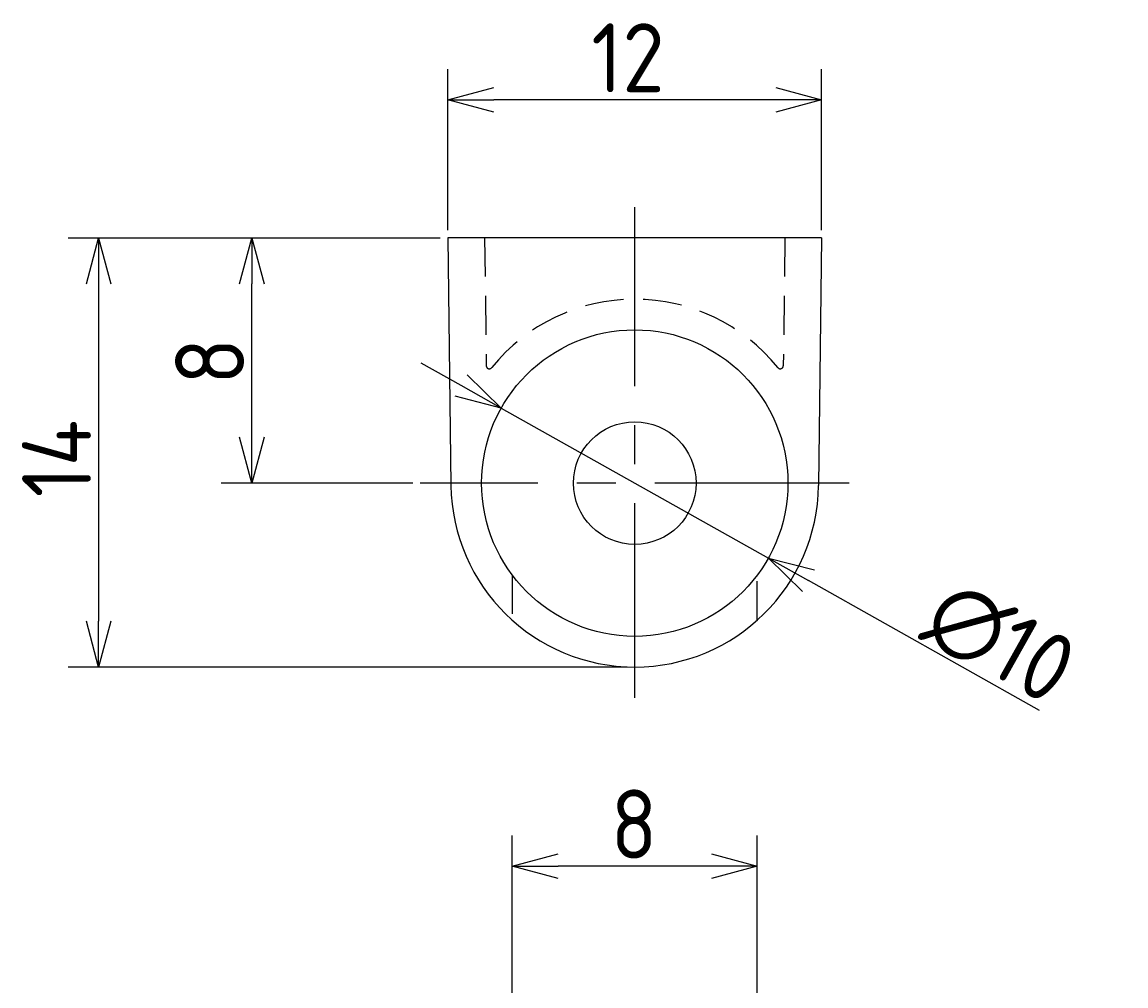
# Model space of a CAD drawing. Extents: x 105 to 189.4, y 58.5 to 152.5.
# Tile 12 of 12: x 105 to 141, y 121.1 to 152.5. Entities that reach past the tile are written whole.
import ezdxf

# ---------------------------------------------------------------- set-up
doc = ezdxf.new("R2010")
doc.units = 0
doc.header["$LTSCALE"] = 0.2
doc.linetypes.add('CENTER', pattern=[50.8, 31.75, -6.35, 6.35, -6.35])
doc.linetypes.add('HIDDEN', pattern=[9.525, 6.35, -3.175])
doc.layers.get('0').update_dxf_attribs({"linetype": 'CONTINUOUS'})
doc.layers.get('DEFPOINTS').update_dxf_attribs({"linetype": 'CONTINUOUS'})
for name, color, linetype in [('18-0-CON', 3, 'CONTINUOUS'), ('18-1-HID', 4, 'HIDDEN'), ('18-2-CEN', 1, 'CENTER'), ('35-0-CON', 7, 'CONTINUOUS')]:
    doc.layers.add(name, color=color, linetype=linetype)
doc.styles.add('DIMENSION', font='isocp.shx', dxfattribs={"bigfont": 'bigfont.shx'})
doc.dimstyles.get("Standard").update_dxf_attribs({"dimtxt": 0.18, "dimasz": 0.18, "dimexe": 0.18, "dimexo": 0.0625, "dimgap": 0.09, "dimtad": 0, "dimtih": 1, "dimtoh": 1, "dimzin": 0, "dimcen": 0.09, "dimazin": 3, "dimtfac": 1, "dimtofl": 0, "dimtmove": 0, "dimatfit": 3})

# ---------------------------------------------------------------- blocks, each defined once
blk = doc.blocks.new('_OPEN30')
at = {"color": 0, "linetype": 'BYBLOCK'}
for p, q in [((-1, 0.268), (0, 0)), ((0, 0), (-1, -0.268)), ((0, 0), (-1, 0))]:
    blk.add_line(p, q, dxfattribs=at)
blk = doc.blocks.new('*U581')
at = {"layer": '18-0-CON', "color": 161, "style": 'DIMENSION'}
blk.add_text('8', height=2.25, dxfattribs=at).set_placement((124.212, 125.25))
blk = doc.blocks.new('*D20')
at = {"layer": '18-0-CON', "color": 161}
for p, q in [((121, 112.25), (121, 126)), ((129, 112.25), (129, 126)), ((127.5, 125), (122.5, 125))]:
    blk.add_line(p, q, dxfattribs=at)
at = {"layer": 'DEFPOINTS', "color": 0}
for p in [(121, 125), (121, 112), (129, 112)]:
    blk.add_point(p, dxfattribs=at)
at = {"layer": '18-0-CON', "color": 161, "xscale": 1.5000000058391, "yscale": 1.5000000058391, "zscale": 1.5000000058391, "rotation": 180}
blk.add_blockref('_OPEN30', (121, 125), dxfattribs=at)
at = {"layer": '18-0-CON', "color": 161, "xscale": 1.5000000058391, "yscale": 1.5000000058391, "zscale": 1.5000000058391}
blk.add_blockref('_OPEN30', (129, 125), dxfattribs=at)
at = {"layer": '18-1-HID'}
blk.add_blockref('*U581', (0, 0), dxfattribs=at)
blk = doc.blocks.new('*U601')
at = {"layer": '18-0-CON', "color": 161, "style": 'DIMENSION'}
blk.add_text('8', height=2.25, rotation=90, dxfattribs=at).set_placement((112.25, 140.711))
blk = doc.blocks.new('*D21')
at = {"layer": '18-0-CON', "color": 161}
for p, q in [((118.65, 145.496), (111.5, 145.496)), ((112.5, 139), (112.5, 143.996)), ((117.75, 137.5), (111.5, 137.5))]:
    blk.add_line(p, q, dxfattribs=at)
at = {"layer": 'DEFPOINTS', "color": 0}
for p in [(112.5, 145.496), (118.9, 145.496), (118, 137.5)]:
    blk.add_point(p, dxfattribs=at)
at = {"layer": '18-0-CON', "color": 161, "xscale": 1.5000000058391, "yscale": 1.5000000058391, "zscale": 1.5000000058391}
for p, rotation in [((112.5, 145.496), 90), ((112.5, 137.5), 270)]:
    blk.add_blockref('_OPEN30', p, dxfattribs=dict(at, rotation=rotation))
at = {"layer": '18-1-HID'}
blk.add_blockref('*U601', (0, 0), dxfattribs=at)
blk = doc.blocks.new('*U600')
at = {"layer": '18-0-CON', "color": 161, "style": 'DIMENSION'}
blk.add_text('14', height=2.25, rotation=90, dxfattribs=at).set_placement((107.25, 137.036))
blk = doc.blocks.new('*D22')
at = {"layer": '18-0-CON', "color": 161}
for p, q in [((118.65, 145.496), (106.5, 145.496)), ((107.5, 143.996), (107.5, 133)), ((124.75, 131.5), (106.5, 131.5))]:
    blk.add_line(p, q, dxfattribs=at)
at = {"layer": 'DEFPOINTS', "color": 0}
for p in [(118.9, 145.496), (107.5, 131.5), (125, 131.5)]:
    blk.add_point(p, dxfattribs=at)
at = {"layer": '18-0-CON', "color": 161, "xscale": 1.5000000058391, "yscale": 1.5000000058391, "zscale": 1.5000000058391}
for p, rotation in [((107.5, 145.496), 90), ((107.5, 131.5), 270)]:
    blk.add_blockref('_OPEN30', p, dxfattribs=dict(at, rotation=rotation))
at = {"layer": '18-1-HID'}
blk.add_blockref('*U600', (0, 0), dxfattribs=at)
blk = doc.blocks.new('*U602')
at = {"layer": '18-0-CON', "color": 161, "style": 'DIMENSION'}
blk.add_text('12', height=2.25, dxfattribs=at).set_placement((123.582, 150.25))
blk = doc.blocks.new('*D23')
at = {"layer": '18-0-CON', "color": 161}
for p, q in [((118.9, 145.749), (118.9, 151)), ((131.1, 145.75), (131.1, 151)), ((129.6, 150), (120.4, 150))]:
    blk.add_line(p, q, dxfattribs=at)
at = {"layer": 'DEFPOINTS', "color": 0}
for p in [(118.9, 150), (118.9, 145.499), (131.1, 145.5)]:
    blk.add_point(p, dxfattribs=at)
at = {"layer": '18-0-CON', "color": 161, "xscale": 1.5000000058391, "yscale": 1.5000000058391, "zscale": 1.5000000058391, "rotation": 180}
blk.add_blockref('_OPEN30', (118.9, 150), dxfattribs=at)
at = {"layer": '18-0-CON', "color": 161, "xscale": 1.5000000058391, "yscale": 1.5000000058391, "zscale": 1.5000000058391}
blk.add_blockref('_OPEN30', (131.1, 150), dxfattribs=at)
at = {"layer": '18-1-HID'}
blk.add_blockref('*U602', (0, 0), dxfattribs=at)
blk = doc.blocks.new('*U606')
at = {"layer": '18-0-CON', "color": 161, "style": 'DIMENSION'}
blk.add_text('∅10', height=2.25, rotation=330.6917, dxfattribs=at).set_placement((134.284, 132.575))
blk = doc.blocks.new('*D30')
at = {"layer": '18-0-CON', "color": 161}
for p, q in [((119.332, 140.682), (118.024, 141.416)), ((120.64, 139.948), (129.36, 135.052)), ((138.207, 130.086), (130.668, 134.318))]:
    blk.add_line(p, q, dxfattribs=at)
at = {"layer": 'DEFPOINTS', "color": 0}
for p in [(120.64, 139.948), (129.36, 135.052)]:
    blk.add_point(p, dxfattribs=at)
at = {"layer": '18-0-CON', "color": 161, "xscale": 1.500000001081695, "yscale": 1.500000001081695, "zscale": 1.500000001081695}
for p, rotation in [((120.64, 139.948), 330.6917337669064), ((129.36, 135.052), 150.6917337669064)]:
    blk.add_blockref('_OPEN30', p, dxfattribs=dict(at, rotation=rotation))
at = {"layer": '18-1-HID'}
blk.add_blockref('*U606', (0, 0), dxfattribs=at)

msp = doc.modelspace()

# ---------------------------------------------------------------- linework, layer by layer
at = {"layer": '18-1-HID'}
for p, q in [((120.1, 145.515), (120.152, 141.328)), ((129.9, 145.515), (129.848, 141.328)), ((121, 134.5), (121, 133.028)), ((129, 133.028), (129, 134.5))]:
    msp.add_line(p, q, dxfattribs=at)
for centre, radius, start, end in [((125, 137.5), 6, 38.8891, 141.1109), ((120.252, 141.33), 0.1, 180.7128, 321.1109), ((129.748, 141.33), 0.1, 218.8891, 359.2872)]:
    msp.add_arc(centre, radius, start, end, dxfattribs=at)
at = {"layer": '18-2-CEN'}
for p, q in [((125, 130.5), (125, 146.5)), ((132, 137.5), (118, 137.5))]:
    msp.add_line(p, q, dxfattribs=at)
at = {"layer": '35-0-CON'}
for p, q in [((131.1, 145.5), (118.9, 145.5)), ((118.9, 145.5), (119, 137.425)), ((131.1, 145.5), (131, 137.425))]:
    msp.add_line(p, q, dxfattribs=at)
for radius in [5, 2]:
    msp.add_circle((125, 137.5), radius, dxfattribs=at)
msp.add_arc((125, 137.5), 6, 180.7128, 359.2872, dxfattribs=at)

# ---------------------------------------------------------------- dimensions: what is measured, and where the dimension line sits
at = {"layer": '18-0-CON'}
for base, p1, p2, angle, override, picture, middle in [((118.9, 150), (131.1, 145.5), (118.9, 145.499), 180, {"dimscale": 0.5, "dimdec": 0}, '*D23', (125, 151.375)), ((107.5, 131.5), (118.9, 145.496), (125, 131.5), 270, {"dimscale": 0.5, "dimgap": 0.5, "dimdec": 0, "dimtol": 0, "dimlim": 0, "dimtp": 0.1, "dimtm": 0.1, "dimtolj": 2}, '*D22', (106.125, 138.498)), ((112.5, 145.496), (118, 137.5), (118.9, 145.496), 270, {"dimscale": 0.5, "dimdec": 0, "dimpost": '<>'}, '*D21', (111.125, 141.498)), ((121, 125), (129, 112), (121, 112), 180, {"dimscale": 0.5, "dimgap": 0.5, "dimtol": 0, "dimlim": 0, "dimtm": 1e-09}, '*D20', (125, 126.375))]:
    dim = msp.add_linear_dim(base=base, p1=p1, p2=p2, angle=angle, dimstyle='Standard', override=override, dxfattribs=at)
    dim.commit()
    dim.dimension.update_dxf_attribs({"geometry": picture, "text_midpoint": middle})
dim = msp.add_diameter_dim_2p(p1=(120.64, 139.948), p2=(129.36, 135.052), dimstyle='Standard', override={"dimscale": 0.5, "dimtol": 0, "dimtp": 0.1, "dimtm": 0}, dxfattribs=at)
dim.commit()
dim.dimension.update_dxf_attribs({"geometry": '*D30', "text_midpoint": (136.222, 131.2), "dimtype": 131})

doc.saveas('drawing.dxf')
